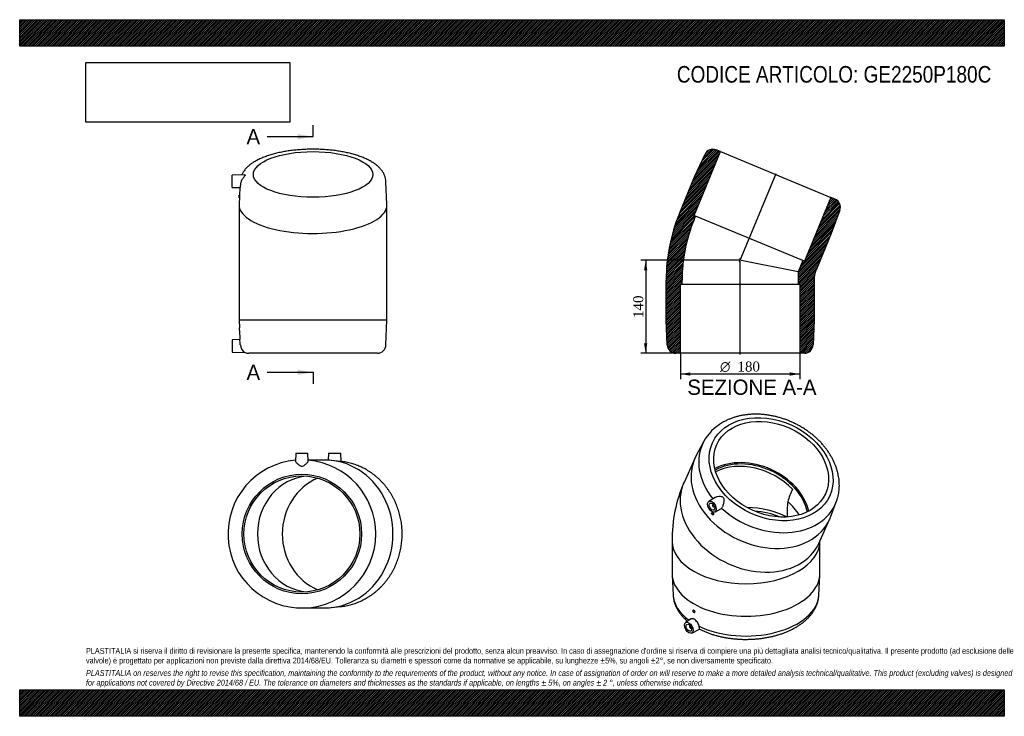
# Model space of a CAD drawing. Header units: millimetres. Extents: x 0 to 1485, y 0 to 1050.
import ezdxf
from ezdxf.enums import TextEntityAlignment as Align
from ezdxf.lldxf.tags import DXFTag

# ---------------------------------------------------------------- set-up
doc = ezdxf.new("R2010")
doc.units = ezdxf.units.MM
doc.header["$LTSCALE"] = 5
for name, color, linetype in [('Default', 7, 'Continuous'), ('DV4_Default', 7, 'Continuous'), ('GE2250P180C', 7, 'Continuous')]:
    doc.layers.add(name, color=color, linetype=linetype)
doc.styles.add('SEACAD_Solid_Edge_ANSI', font='seans.ttf')
doc.styles.add('SEACAD_Solid_Edge_ANSI1_Symbols', font='semeca1.ttf')
doc.styles.add('SEACAD_Times_New_Roman', font='times.ttf')
tags = doc.linetypes.add('CENTER2', pattern=[28.575, 19.05, -3.175, 3.175, -3.175]).pattern_tags.tags
tags[10:11] = [DXFTag(74, 4), DXFTag(75, 0), DXFTag(340, '0'), DXFTag(46, 0.0), DXFTag(50, 0.0), DXFTag(44, 0.0), DXFTag(45, 0.0)]
tags[8:9] = [DXFTag(74, 4), DXFTag(75, 0), DXFTag(340, '0'), DXFTag(46, 0.0), DXFTag(50, 0.0), DXFTag(44, 0.0), DXFTag(45, 0.0)]
tags[6:7] = [DXFTag(74, 4), DXFTag(75, 0), DXFTag(340, '0'), DXFTag(46, 0.0), DXFTag(50, 0.0), DXFTag(44, 0.0), DXFTag(45, 0.0)]
tags[4:5] = [DXFTag(74, 4), DXFTag(75, 0), DXFTag(340, '0'), DXFTag(46, 0.0), DXFTag(50, 0.0), DXFTag(44, 0.0), DXFTag(45, 0.0)]
doc.dimstyles.new('ANSImm', dxfattribs={"dimtxt": 15, "dimasz": 15, "dimexe": 7.5, "dimexo": 0, "dimgap": 3.75, "dimtad": 1, "dimdsep": 46, "dimtxsty": 'SEACAD_Times_New_Roman', "dimblk1": '_SE_FILLED', "dimblk2": '_SE_FILLED', "dimsah": 1, "dimcen": 7.5, "dimazin": 0, "dimtfac": 0.85, "dimtdec": 3, "dimtofl": 0, "dimtmove": 0, "dimatfit": 3, "dimfxl": 1, "dimarcsym": 0})
picture_1 = doc.add_image_def('image1.jpg', size_in_pixel=(4302, 1260))

# ---------------------------------------------------------------- blocks, each defined once
blk = doc.blocks.new('SE')
at = {"layer": 'GE2250P180C', "color": 7, "linetype": 'Continuous'}
for p, q in [((1031.4, 413.7), (1019.9, 391.9)), ((1018.2, 388.4), (1002, 352.6)), ((1048.7, 329.9), (1039.3, 323.9)), ((1045.8, 319.3), (1045.3, 319)), ((1047.3, 315.6), (1047.8, 315.9)), ((1048.6, 307.9), (1057.5, 312.6)), ((1222.9, 300.1), (1231.6, 323.1)), ((1044.2, 307.3), (1043.7, 307.1)), ((1045.7, 303.6), (1046.1, 303.8)), ((1205.1, 260.6), (1221.4, 296.5)), ((983.9, 264.2), (983.9, 215.2)), ((1206.9, 215.2), (1206.9, 264.2)), ((984, 213.4), (985.5, 182.7)), ((1205.4, 182.7), (1206.9, 213.4)), ((1015.9, 160.2), (1015.6, 160)), ((1017.6, 156.5), (1018, 156.7)), ((1012.7, 146.7), (1004.4, 141.5)), ((1010.9, 136.8), (1010.4, 136.6)), ((1012.4, 133.1), (1012.9, 133.4)), ((1013.7, 125.4), (1025.2, 131.5))]:
    blk.add_line(p, q, dxfattribs=at)
for centre, radius, start, end in [((1095.6, 379.3), 72.8, 119.3619, 151.8053), ((1197.6, 266.6), 213.7, 156.2859, 180.6568), ((1313, 275.9), 161.9, 155.76, 162.8698), ((1426.4, 300.1), 269.1, 174.9951, 179.9088)]:
    blk.add_arc(centre, radius, start, end, dxfattribs=at)
for centre, major_axis, ratio in [((1133.3, 372.4), (-88.4, 40), 0.754344), ((1133.3, 372.4), (82, -37.1), 0.754344), ((1044.1, 316), (-4.62, 8.01), 0.57735), ((1044.1, 316), (-2.92, 5.07), 0.57735), ((1044.7, 305.3), (1, -1.73), 0.57735), ((1016.6, 158.2), (-1, 1.73), 0.57735), ((1009.2, 133.5), (4.62, -8.01), 0.57735), ((1009.2, 133.5), (2.92, -5.07), 0.57735)]:
    blk.add_ellipse(centre, major_axis=major_axis, ratio=ratio, dxfattribs=at)
for centre, major_axis, ratio, start_param, end_param in [((1129.9, 364.9), (100.2, -45.3), 0.754344, 3.095237, 4.116581), ((1119.8, 342.5), (101.6, -46), 0.754344, 3.095613, 6.283185), ((1105.2, 310.2), (-82, 37.1), 0.754344, 3.66845, 5.756328), ((1105.2, 310.2), (-79.7, 36.1), 0.754344, 3.652729, 5.772049), ((1103.5, 306.6), (79.7, -36.1), 0.754344, 1.074737, 2.594116), ((1103.5, 306.6), (-101.6, 46), 0.754344, 0, 3.141593), ((1046.3, 317.3), (-1, 1.73), 0.57735, 0, 3.709895), ((1046.3, 317.3), (-1, 1.73), 0.57735, 5.714883, 6.283185), ((1129.9, 364.9), (100.2, -45.3), 0.754344, 4.303439, 6.325442), ((1095.4, 264.2), (87.5, 0), 0.57735, 0.799659, 1.552141), ((1095.4, 288.7), (-86.6, 18.7), 0.675461, 3.694737, 4.054939), ((1129.9, 364.9), (100.2, -45.3), 0.754344, 0.042257, 0.045979), ((1095.4, 259.3), (-87.5, 0), 0.57735, 4.09327, 4.564408), ((1119.8, 342.5), (101.6, -46), 0.754344, 0, 0.045979), ((1095.4, 264.2), (111.5, 0), 0.57735, 3.141587, 6.283163), ((1095.4, 215.2), (-111.5, 0), 0.57735, 0, 3.141593), ((1095.4, 184.5), (-110, 0), 0.57735, 0.028288, 0.676354), ((1095.4, 184.5), (-110, 0), 0.57735, 0.872507, 3.113305), ((1011.4, 134.8), (1, -1.73), 0.57735, 2.57329, 6.283185), ((1011.4, 134.8), (1, -1.73), 0.57735, 0, 0.568302)]:
    blk.add_ellipse(centre, major_axis=major_axis, ratio=ratio, start_param=start_param, end_param=end_param, dxfattribs=at)
for points, knots in [([(1231.5, 322.8), (1231.6, 323), (1232.2, 324.5), (1233.2, 327.7), (1234.4, 332), (1235.3, 336.4), (1235.9, 340.9), (1236.2, 345.4), (1236.2, 350), (1236, 354.6), (1235.4, 359.3), (1234.6, 364), (1233.5, 368.7), (1232.2, 373.4), (1230.5, 378), (1228.6, 382.6), (1226.4, 387.2), (1224, 391.7), (1221.2, 396.2), (1218.3, 400.5), (1215.1, 404.8), (1211.7, 408.9), (1208.1, 413), (1204.2, 416.9), (1200.2, 420.6), (1196, 424.2), (1191.6, 427.7), (1187, 431), (1182.3, 434.1), (1177.4, 437), (1172.4, 439.7), (1167.3, 442.2), (1162.2, 444.6), (1156.9, 446.7), (1151.5, 448.6), (1146.1, 450.2), (1140.7, 451.7), (1135.2, 452.9), (1129.7, 453.9), (1124.2, 454.6), (1118.7, 455.1), (1113.2, 455.4), (1107.8, 455.4), (1102.4, 455.1), (1097.1, 454.7), (1091.9, 453.9), (1086.7, 453), (1081.7, 451.8), (1076.8, 450.3), (1072.1, 448.6), (1067.5, 446.7), (1063.4, 444.7), (1061.1, 443.4), (1059.9, 442.8)], [0, 0, 0, 0, 0.00305, 0.022413, 0.041783, 0.061174, 0.080601, 0.100074, 0.119603, 0.139195, 0.158854, 0.178583, 0.198381, 0.218246, 0.238172, 0.258153, 0.278184, 0.298258, 0.318366, 0.338502, 0.358661, 0.378837, 0.399024, 0.41922, 0.439421, 0.459624, 0.479829, 0.500033, 0.520238, 0.540442, 0.560647, 0.580852, 0.601059, 0.621268, 0.64148, 0.661696, 0.681916, 0.70214, 0.72237, 0.742605, 0.762845, 0.783088, 0.803333, 0.823577, 0.843816, 0.864047, 0.884263, 0.904459, 0.924629, 0.944764, 0.964856, 0.984898, 1, 1, 1, 1]), ([(1048.7, 329.9), (1049.7, 330.5), (1050.9, 331), (1053.6, 331.6), (1055.1, 331.7), (1057.4, 331.6), (1058.1, 331.4), (1059.6, 331), (1060.3, 330.6), (1061.3, 329.5), (1061.6, 328.8), (1061.9, 327.4), (1062, 326.6), (1062, 324.4), (1061.8, 322.9), (1061.4, 320.6), (1061.2, 319.8), (1060.8, 318.3), (1060.6, 317.6), (1060.1, 316.2), (1059.9, 315.6), (1059.3, 314.5), (1059, 314), (1058.7, 313.6)], [0.1397834, 0.1397834, 0.1397834, 0.1397834, 0.25, 0.25, 0.375, 0.375, 0.4375, 0.4375, 0.5, 0.5, 0.5625, 0.5625, 0.625, 0.625, 0.75, 0.75, 0.8125, 0.8125, 0.875, 0.875, 0.9375, 0.9375, 1, 1, 1, 1]), ([(1044.6, 307.4), (1045, 307.4), (1045.4, 307.2), (1046.1, 306.4), (1046.3, 305.9), (1046.6, 305), (1046.6, 304.5), (1046.4, 304), (1046.2, 303.9), (1046.1, 303.8)], [0, 0, 0, 0, 0.125, 0.125, 0.25, 0.25, 0.375, 0.375, 0.4373939, 0.4373939, 0.4373939, 0.4373939]), ([(985.5, 182.8), (985.5, 182.2), (985.6, 180.6), (986, 177.6), (986.7, 174.1), (987.7, 170.5), (989, 167), (990.6, 163.6), (992.4, 160.2), (994.6, 156.8), (997, 153.6), (999.7, 150.4), (1002.6, 147.3), (1005.2, 144.9), (1006.8, 143.6), (1007.2, 143.2)], [0, 0, 0, 0, 0.0286025, 0.0967162, 0.1649462, 0.2334831, 0.3024994, 0.3721408, 0.4425175, 0.5136971, 0.5856999, 0.6584991, 0.7320254, 0.8061775, 0.8345743, 0.8345743, 0.8345743, 0.8345743]), ([(1025.1, 131.5), (1025.3, 131.4), (1026.8, 130.6), (1030, 129.1), (1034.7, 127.1), (1039.5, 125.2), (1044.5, 123.5), (1049.7, 122), (1054.9, 120.6), (1060.2, 119.4), (1065.6, 118.4), (1071.1, 117.6), (1076.7, 116.9), (1082.3, 116.4), (1087.9, 116.1), (1093.6, 115.9), (1099.2, 116), (1104.9, 116.2), (1110.5, 116.6), (1116.1, 117.1), (1121.6, 117.8), (1127.1, 118.8), (1132.5, 119.8), (1137.8, 121.1), (1142.9, 122.5), (1148, 124.1), (1153, 125.8), (1157.8, 127.8), (1162.4, 129.8), (1166.9, 132.1), (1171.2, 134.4), (1175.3, 137), (1179.2, 139.7), (1182.9, 142.5), (1186.3, 145.5), (1189.5, 148.6), (1192.4, 151.8), (1195, 155.1), (1197.4, 158.5), (1199.4, 161.9), (1201.2, 165.5), (1202.7, 169.1), (1203.8, 172.7), (1204.7, 176.3), (1205.2, 179.7), (1205.3, 181.7), (1205.4, 182.7)], [0, 0, 0, 0, 0.001936, 0.02563, 0.049306, 0.072957, 0.096578, 0.120166, 0.143723, 0.167249, 0.190748, 0.214223, 0.237677, 0.261116, 0.284544, 0.307965, 0.331384, 0.354805, 0.378232, 0.401671, 0.425124, 0.448598, 0.472097, 0.495625, 0.519187, 0.542786, 0.566425, 0.590106, 0.61383, 0.637592, 0.66139, 0.685212, 0.709042, 0.732852, 0.756612, 0.780284, 0.803827, 0.827196, 0.850349, 0.873251, 0.895881, 0.918234, 0.94032, 0.962165, 0.983812, 1, 1, 1, 1]), ([(1018, 156.7), (1018.3, 156.9), (1018.4, 157.2), (1018.4, 158.1), (1018.2, 158.6), (1017.7, 159.4), (1017.3, 159.8), (1016.6, 160.3), (1016.2, 160.3), (1015.9, 160.2), (1015.9, 160.2), (1015.9, 160.2)], [0.2502931, 0.2502931, 0.2502931, 0.2502931, 0.375, 0.375, 0.5, 0.5, 0.625, 0.625, 0.75, 0.75, 0.7503143, 0.7503143, 0.7503143, 0.7503143]), ([(1024.7, 135.9), (1024.4, 137.8), (1023.4, 140), (1021.4, 142.7), (1020.6, 143.6), (1019.1, 145.1), (1018.2, 145.7), (1015.8, 147.1), (1014.3, 147.4), (1013, 146.9), (1012.8, 146.8), (1012.7, 146.7)], [0, 0, 0, 0, 0.25, 0.25, 0.375, 0.375, 0.5, 0.5, 0.75, 0.75, 0.7858963, 0.7858963, 0.7858963, 0.7858963]), ([(1025.2, 131.5), (1025.2, 131.5), (1025.2, 131.5), (1025.2, 131.6), (1025.2, 131.7), (1025.2, 132.1), (1025.2, 132.4), (1025.1, 133.1), (1025.1, 133.6), (1024.9, 134.6), (1024.8, 135.2), (1024.7, 135.9)], [0.7291201, 0.7291201, 0.7291201, 0.7291201, 0.75, 0.75, 0.8125, 0.8125, 0.875, 0.875, 0.9375, 0.9375, 1, 1, 1, 1])]:
    blk.add_open_spline(points, degree=3, knots=knots, dxfattribs=at)
for points in [[(1058.7, 313.6), (1058.4, 313.2), (1057.9, 312.8), (1057.5, 312.6)], [(1044.2, 307.3), (1044.3, 307.4), (1044.4, 307.4), (1044.6, 307.4)], [(1206.9, 264.2), (1206.9, 264.3), (1206.9, 264.5), (1206.9, 264.6)]]:
    blk.add_open_spline(points, degree=3, dxfattribs=at)
blk = doc.blocks.new('SE1')
at = {"layer": 'GE2250P180C', "color": 7, "linetype": 'Continuous'}
for p, q in [((416.3, 396.8), (415.9, 384.3)), ((416.3, 396.8), (434.8, 396.8)), ((435.3, 384.3), (434.8, 396.8)), ((437.1, 386.3), (435.2, 386.3)), ((460, 386.3), (437.1, 386.3)), ((467.4, 386.3), (463.4, 386.3)), ((463.4, 386.3), (463.4, 386.3)), ((465.7, 396.8), (465.3, 386.3)), ((465.7, 396.8), (484.2, 396.8)), ((467.4, 386.1), (467.4, 386.3)), ((484.6, 384.3), (484.2, 396.8)), ((484.2, 384.3), (470, 385.8)), ((470, 163.9), (484.2, 165.4)), ((425.6, 163.3), (437.1, 163.3)), ((437.1, 163.3), (460, 163.3))]:
    blk.add_line(p, q, dxfattribs=at)
for radius in [90, 87.5]:
    blk.add_circle((425.6, 274.8), radius, dxfattribs=at)
for start, end in [(94.9553, 0), (0, 85.0447)]:
    blk.add_arc((425.6, 274.8), 111.5, start, end, dxfattribs=at)
for centre, major_axis, start_param, end_param in [((460, 274.8), (0, -111.5), 0, 3.141593), ((439.4, 274.8), (0, -87.5), 3.223523, 6.201255), ((479.2, 274.8), (0, 90), 0.363103, 2.77849)]:
    blk.add_ellipse(centre, major_axis=major_axis, ratio=0.92388, start_param=start_param, end_param=end_param, dxfattribs=at)
for points, knots in [([(415.9, 384.3), (415.9, 384.1), (416.1, 383.8), (416.8, 382.9), (417.5, 382.2), (419.3, 380.5), (420.3, 379.6), (422, 378.3), (422.7, 377.9), (424.1, 377.2), (424.8, 377), (426.4, 377), (427.2, 377.2), (428.5, 377.9), (429.2, 378.3), (430.9, 379.6), (431.9, 380.5), (433.2, 381.8), (433.6, 382.1), (434.3, 382.9), (434.6, 383.2), (435, 383.7), (435.2, 384), (435.3, 384.2), (435.3, 384.2), (435.3, 384.3)], [0.039728, 0.039728, 0.039728, 0.039728, 0.125, 0.125, 0.25, 0.25, 0.375, 0.375, 0.4375, 0.4375, 0.5, 0.5, 0.5625, 0.5625, 0.625, 0.625, 0.75, 0.75, 0.8125, 0.8125, 0.875, 0.875, 0.9375, 0.9375, 0.9600541, 0.9600541, 0.9600541, 0.9600541]), ([(483.6, 165.3), (483.9, 165.3), (485.4, 165.5), (488.4, 165.9), (492.3, 166.5), (496.3, 167.4), (500.2, 168.4), (504, 169.6), (507.8, 170.9), (511.6, 172.4), (515.3, 174), (519, 175.8), (522.6, 177.8), (526.1, 179.9), (529.5, 182.1), (532.9, 184.5), (536.1, 187.1), (539.3, 189.7), (542.3, 192.5), (545.3, 195.5), (548.1, 198.5), (550.9, 201.7), (553.5, 205), (556, 208.3), (558.3, 211.8), (560.6, 215.4), (562.7, 219.1), (564.7, 222.9), (566.5, 226.7), (568.2, 230.6), (569.7, 234.6), (571.1, 238.7), (572.4, 242.8), (573.5, 246.9), (574.4, 251.1), (575.2, 255.4), (575.9, 259.6), (576.3, 263.9), (576.7, 268.2), (576.8, 272.5), (576.8, 276.9), (576.7, 281.2), (576.4, 285.5), (575.9, 289.8), (575.3, 294.1), (574.5, 298.3), (573.5, 302.5), (572.5, 306.7), (571.2, 310.8), (569.8, 314.8), (568.3, 318.8), (566.6, 322.8), (564.8, 326.6), (562.8, 330.4), (560.7, 334.1), (558.5, 337.7), (556.1, 341.2), (553.6, 344.6), (551, 347.9), (548.3, 351), (545.4, 354.1), (542.5, 357), (539.4, 359.8), (536.2, 362.5), (533, 365.1), (529.6, 367.5), (526.2, 369.7), (522.7, 371.8), (519.1, 373.8), (515.4, 375.6), (511.7, 377.3), (508, 378.8), (504.1, 380.1), (500.3, 381.3), (496.3, 382.3), (492.4, 383.1), (488.5, 383.8), (485.6, 384.2), (484.3, 384.3), (484.2, 384.3)], [0, 0, 0, 0, 0.002451, 0.015648, 0.028846, 0.042046, 0.055249, 0.068456, 0.081667, 0.094882, 0.108102, 0.121328, 0.13456, 0.147798, 0.161042, 0.174293, 0.187551, 0.200815, 0.214086, 0.227364, 0.240648, 0.253938, 0.267235, 0.280538, 0.293846, 0.307159, 0.320478, 0.333801, 0.347129, 0.36046, 0.373796, 0.387135, 0.400477, 0.413822, 0.427169, 0.440519, 0.45387, 0.467224, 0.480578, 0.493934, 0.507291, 0.520648, 0.534005, 0.547363, 0.560719, 0.574076, 0.587431, 0.600785, 0.614138, 0.627489, 0.640837, 0.654183, 0.667527, 0.680867, 0.694203, 0.707536, 0.720864, 0.734187, 0.747506, 0.760819, 0.774126, 0.787428, 0.800723, 0.814012, 0.827294, 0.840569, 0.853837, 0.867098, 0.880352, 0.893599, 0.90684, 0.920074, 0.933302, 0.946524, 0.959741, 0.972953, 0.986161, 0.999365, 1, 1, 1, 1])]:
    blk.add_open_spline(points, degree=3, knots=knots, dxfattribs=at)
blk = doc.blocks.new('SE2')
at = {"layer": 'GE2250P180C', "color": 7, "linetype": 'Continuous'}
for p, q in [((338.7, 816.4), (320.4, 815.8)), ((320.4, 797.3), (320.4, 815.8)), ((553.9, 771.2), (552.4, 805.8)), ((320.4, 797.3), (332.2, 796.9)), ((332, 796.9), (331.5, 784.8)), ((330.9, 781.4), (330.9, 785.4)), ((331.5, 785.4), (330.9, 785.4)), ((331.4, 783.4), (330.9, 771.2)), ((330.9, 781.4), (331.4, 781.4)), ((330.9, 770.5), (330.9, 715)), ((553.9, 715), (553.9, 770.5)), ((330.9, 715), (330.9, 657.3)), ((553.9, 657.3), (553.9, 715)), ((330.9, 657.3), (330.9, 597.3)), ((553.9, 597.3), (553.9, 657.3)), ((553.9, 597.3), (330.9, 597.3)), ((330.9, 597.3), (331.4, 585.3)), ((552.4, 559.8), (553.9, 597.3)), ((330.9, 585.3), (330.9, 581.3)), ((331.4, 585.3), (330.9, 585.3)), ((330.9, 581.3), (331.5, 581.3)), ((331.5, 581.4), (332.1, 568)), ((332.1, 568), (320.4, 567.6)), ((320.4, 567.6), (320.4, 549.1)), ((320.4, 549.1), (340.2, 548.4)), ((539.4, 547.3), (345.4, 547.3))]:
    blk.add_line(p, q, dxfattribs=at)
for centre, radius, start, end in [((220.4, 578.9), 111.2, 1.2593, 3.3219), ((220.9, 553.8), 112, 3.0999, 7.2998), ((345.9, 560.2), 13.1, 181.7585, 244.3833), ((539.4, 560.3), 13, 270, 357.7094), ((345.4, 560.3), 13, 246.5409, 270)]:
    blk.add_arc(centre, radius, start, end, dxfattribs=at)
blk.add_ellipse((442.4, 816.7), major_axis=(90, 0), ratio=0.382683, dxfattribs=at)
for start_param, end_param in [(3.125023, 6.283185), (0, 0.016569)]:
    blk.add_ellipse((442.4, 770.5), major_axis=(111.5, 0), ratio=0.382683, start_param=start_param, end_param=end_param, dxfattribs=at)
for points, knots in [([(442.4, 854.8), (441.6, 854.8), (439.6, 854.8), (435.9, 854.7), (431.7, 854.6), (427.5, 854.4), (423.3, 854.1), (419.2, 853.8), (415, 853.4), (410.9, 852.9), (406.9, 852.4), (402.9, 851.8), (399, 851.1), (395.1, 850.4), (391.3, 849.6), (387.5, 848.7), (383.9, 847.8), (380.3, 846.8), (376.8, 845.7), (373.4, 844.6), (370, 843.4), (366.8, 842.2), (363.7, 840.8), (360.7, 839.4), (357.8, 838), (355, 836.4), (352.3, 834.8), (349.7, 833.1), (347.3, 831.3), (345.1, 829.5), (343, 827.5), (341.1, 825.5), (339.3, 823.5), (337.8, 821.4), (336.5, 819.3), (335.5, 817.6), (335.1, 816.6), (334.9, 816.3)], [0, 0, 0, 0, 0.0143757, 0.0415922, 0.0688137, 0.0960437, 0.1232867, 0.1505478, 0.177832, 0.2051447, 0.2324914, 0.2598784, 0.2873121, 0.3147997, 0.3423487, 0.3699675, 0.3976651, 0.4254513, 0.4533366, 0.481332, 0.5094489, 0.5376981, 0.5660898, 0.594631, 0.6233237, 0.6521612, 0.6811223, 0.7101649, 0.7391934, 0.7680808, 0.7966746, 0.8248056, 0.8523152, 0.8790852, 0.9050567, 0.9302325, 0.9403213, 0.9403213, 0.9403213, 0.9403213]), ([(552.4, 805.8), (552.4, 806.1), (552.3, 807.1), (552.1, 808.8), (551.7, 810.9), (551.2, 813), (550.4, 815), (549.5, 817), (548.5, 819), (547.3, 821), (545.9, 823), (544.3, 824.9), (542.6, 826.7), (540.7, 828.6), (538.6, 830.4), (536.3, 832.2), (533.9, 833.9), (531.3, 835.5), (528.6, 837.1), (525.8, 838.6), (522.8, 840.1), (519.7, 841.4), (516.5, 842.7), (513.3, 844), (509.9, 845.1), (506.4, 846.2), (502.8, 847.3), (499.2, 848.2), (495.5, 849.1), (491.7, 850), (487.8, 850.7), (483.9, 851.4), (480, 852.1), (475.9, 852.6), (471.9, 853.1), (467.8, 853.6), (463.6, 853.9), (459.4, 854.3), (455.2, 854.5), (451, 854.7), (446.7, 854.8), (444, 854.8), (442.4, 854.8)], [0, 0, 0, 0, 0.007955, 0.028978, 0.050051, 0.071278, 0.092762, 0.114607, 0.136911, 0.159766, 0.18325, 0.207418, 0.23229, 0.257844, 0.284011, 0.310678, 0.33771, 0.364967, 0.392327, 0.419677, 0.446954, 0.474123, 0.50117, 0.528089, 0.554882, 0.581557, 0.608122, 0.634587, 0.660961, 0.687253, 0.713474, 0.739629, 0.765729, 0.79178, 0.817788, 0.843759, 0.869701, 0.895616, 0.921512, 0.947392, 0.973262, 1, 1, 1, 1]), ([(338.7, 816.4), (339.1, 816.4), (339.4, 816.4), (340, 816.2), (340.3, 816), (340.3, 815.4), (340, 815), (339.3, 814.2), (338.9, 813.7), (337.6, 812.2), (336.7, 811.1), (335.5, 809.2), (335.1, 808.6), (334.4, 807.2), (334.1, 806.5), (333.5, 805), (333.3, 804.3), (333, 802.9), (332.9, 802.2), (332.8, 801.5)], [0.386415, 0.386415, 0.386415, 0.386415, 0.4375, 0.4375, 0.5, 0.5, 0.5625, 0.5625, 0.625, 0.625, 0.75, 0.75, 0.8125, 0.8125, 0.875, 0.875, 0.9375, 0.9375, 1, 1, 1, 1]), ([(332.8, 801.5), (332.7, 799.5), (332.5, 798), (332.3, 797), (332.2, 796.9), (332.2, 796.9)], [0, 0, 0, 0, 0.25, 0.25, 0.3617824, 0.3617824, 0.3617824, 0.3617824]), ([(331.5, 785.4), (331.5, 785.4), (331.5, 785.4), (331.5, 785.1), (331.5, 784.7), (331.5, 783.7), (331.5, 783.1), (331.5, 782.2), (331.4, 781.8), (331.4, 781.5), (331.4, 781.4), (331.4, 781.4)], [0.0623341, 0.0623341, 0.0623341, 0.0623341, 0.125, 0.125, 0.25, 0.25, 0.375, 0.375, 0.5, 0.5, 0.5627345, 0.5627345, 0.5627345, 0.5627345])]:
    blk.add_open_spline(points, degree=3, knots=knots, dxfattribs=at)
blk = doc.blocks.new('SE4')
at = {"color": 7, "linetype": 'Continuous', "style": 'SEACAD_Solid_Edge_ANSI'}
blk.add_text('A', height=23, dxfattribs=at).set_placement((342.1, 885.2), align=Align.TOP_LEFT)
blk = doc.blocks.new('SE5')
at = {"color": 7, "linetype": 'Continuous', "style": 'SEACAD_Solid_Edge_ANSI'}
blk.add_text('A', height=23, dxfattribs=at).set_placement((342.1, 530), align=Align.TOP_LEFT)
blk = doc.blocks.new('SEANNOT_GROUP')
at = {"linetype": 'Continuous'}
blk.add_hatch(color=7, dxfattribs=at).paths.add_polyline_path([(419.4, 869.9), (442.4, 873.7), (419.4, 877.5)])
at = {"color": 7, "linetype": 'Continuous'}
blk.add_lwpolyline([(373.4, 873.7), (442.4, 873.7)], dxfattribs=at)
blk = doc.blocks.new('SEANNOT_GROUP1')
at = {"linetype": 'Continuous'}
blk.add_hatch(color=7, dxfattribs=at).paths.add_polyline_path([(419.4, 514.6), (442.4, 518.5), (419.4, 522.3)])
at = {"color": 7, "linetype": 'Continuous'}
blk.add_lwpolyline([(373.4, 518.5), (442.4, 518.5)], dxfattribs=at)
blk = doc.blocks.new('SE3')
at = {"layer": 'Default', "color": 7, "linetype": 'CENTER2'}
for p, q in [((442.4, 873.7), (442.4, 890.9)), ((442.4, 518.5), (442.4, 501.2))]:
    blk.add_line(p, q, dxfattribs=at)
at = {"layer": 'Default', "color": 7, "linetype": 'CENTER2', "const_width": 0.0001}
blk.add_lwpolyline([(442.4, 873.7), (442.4, 518.5)], dxfattribs=at)
at = {"layer": 'Default'}
for name in ['SE4', 'SEANNOT_GROUP', 'SE5', 'SEANNOT_GROUP1']:
    blk.add_blockref(name, (0, 0), dxfattribs=at)
blk = doc.blocks.new('SE6')
at = {"layer": 'GE2250P180C', "linetype": 'Continuous'}
h = blk.add_hatch(dxfattribs=at)
h.set_pattern_fill('LINE', scale=0.629921, angle=45, style=0)
edge = h.paths.add_edge_path()
edge.add_line((996.5, 547.3), (996.5, 651.3))
edge.add_line((996.5, 651.3), (999, 651.3))
edge.add_line((999, 651.3), (999, 657.3))
edge.add_arc((1237.3, 657.3), 238.3, 157.5, 180, ccw=False)
edge.add_line((1017.1, 748.5), (1019.4, 754.1))
edge.add_line((1019.4, 754.1), (1017.1, 755))
edge.add_line((1017.1, 755), (1056.9, 851.1))
edge.add_line((1056.9, 851.1), (1050.4, 853.8))
edge.add_arc((1045.4, 841.8), 13, 67.5, 155.2094)
edge.add_line((1033.6, 847.2), (1017.9, 813.1))
edge.add_line((1017.9, 813.1), (994.9, 757.7))
edge.add_arc((1237.3, 657.3), 262.3, 157.5, 180)
edge.add_line((975, 657.3), (975, 597.3))
edge.add_line((975, 597.3), (976.5, 559.8))
edge.add_arc((989.5, 560.3), 13, 182.2906, 270)
edge.add_line((989.5, 547.3), (996.5, 547.3))
h = blk.add_hatch(dxfattribs=at)
h.set_pattern_fill('LINE', scale=0.629921, angle=45, style=0)
edge = h.paths.add_edge_path()
edge.add_line((1176.5, 651.3), (1176.5, 547.3))
edge.add_line((1176.5, 547.3), (1183.5, 547.3))
edge.add_arc((1183.5, 560.3), 13, 270, 357.7094)
edge.add_line((1196.5, 559.8), (1198, 597.3))
edge.add_line((1198, 597.3), (1198, 657.3))
edge.add_arc((1237.3, 657.3), 39.3, 157.5, 180, ccw=False)
edge.add_line((1201, 672.4), (1223.9, 727.8))
edge.add_line((1223.9, 727.8), (1236.9, 763))
edge.add_arc((1224.7, 767.5), 13, 339.7906, 427.5)
edge.add_line((1229.7, 779.6), (1223.2, 782.2))
edge.add_line((1223.2, 782.2), (1183.4, 686.1))
edge.add_line((1183.4, 686.1), (1181.1, 687.1))
edge.add_line((1181.1, 687.1), (1174, 669.9))
edge.add_line((1174, 669.9), (1174, 651.3))
edge.add_line((1174, 651.3), (1176.5, 651.3))
at = {"layer": 'DV4_Default', "color": 7, "linetype": 'CENTER2'}
for p, q in [((1085.6, 685.1), (1140.7, 818.3)), ((1086.5, 545.6), (1086.5, 690.6))]:
    blk.add_line(p, q, dxfattribs=at)
at = {"layer": 'GE2250P180C', "color": 7, "linetype": 'Continuous'}
for p, q in [((1017.1, 755), (1056.9, 851.1)), ((1017.9, 813.1), (1033.6, 847.2)), ((1056.9, 851.1), (1050.4, 853.8)), ((1056.9, 851.1), (1223.2, 782.2)), ((994.9, 757.7), (1017.9, 813.1)), ((1223.2, 782.2), (1183.4, 686.1)), ((1229.7, 779.6), (1223.2, 782.2)), ((1236.9, 763), (1223.9, 727.8)), ((1019.4, 754.1), (1017.1, 755)), ((1017.1, 748.5), (1019.4, 754.1)), ((1181.1, 687.1), (1019.4, 754.1)), ((1223.9, 727.8), (1201, 672.4)), ((1174, 669.9), (1087.9, 687)), ((1181.1, 687.1), (1174, 669.9)), ((1183.4, 686.1), (1181.1, 687.1)), ((1174, 669.9), (1174, 651.3)), ((975, 597.3), (975, 657.3)), ((999, 651.3), (999, 657.3)), ((1198, 657.3), (1198, 597.3)), ((996.5, 547.3), (996.5, 651.3)), ((996.5, 651.3), (999, 651.3)), ((999, 651.3), (1174, 651.3)), ((1174, 651.3), (1176.5, 651.3)), ((1176.5, 651.3), (1176.5, 547.3)), ((976.5, 559.8), (975, 597.3)), ((1198, 597.3), (1196.5, 559.8)), ((996.5, 547.3), (989.5, 547.3)), ((1176.5, 547.3), (996.5, 547.3)), ((1183.5, 547.3), (1176.5, 547.3))]:
    blk.add_line(p, q, dxfattribs=at)
for centre, radius, start, end in [((1045.4, 841.8), 13, 67.5, 155.2094), ((1224.7, 767.5), 13, 339.7906, 67.5), ((1237.3, 657.3), 262.3, 157.5, 180), ((1237.3, 657.3), 238.3, 157.5, 180), ((1237.3, 657.3), 39.3, 157.5, 180), ((989.5, 560.3), 13, 182.2906, 270), ((1183.5, 560.3), 13, 270, 357.7094)]:
    blk.add_arc(centre, radius, start, end, dxfattribs=at)
blk = doc.blocks.new('GDimGGroup')
at = {"layer": 'Default', "linetype": 'Continuous'}
for points in [[(1011.5, 513.4), (1011.5, 518.4), (996.5, 515.9)], [(1161.5, 513.4), (1176.5, 515.9), (1161.5, 518.4)]]:
    blk.add_hatch(color=7, dxfattribs=at).paths.add_polyline_path(points)
at = {"layer": 'Default', "color": 7, "linetype": 'Continuous'}
for p, q in [((996.5, 547.3), (996.5, 508.4)), ((1176.5, 547.3), (1176.5, 508.4)), ((1176.5, 515.9), (996.5, 515.9))]:
    blk.add_line(p, q, dxfattribs=at)
for s, style, p in [('O', 'SEACAD_Solid_Edge_ANSI1_Symbols', (1056.3, 534.7)), ('180', 'SEACAD_Times_New_Roman', (1082.5, 534.7))]:
    blk.add_text(s, height=15, dxfattribs=dict(at, style=style)).set_placement(p, align=Align.TOP_LEFT)
blk = doc.blocks.new('DMBLK9')
at = {"layer": 'Default', "linetype": 'Continuous'}
for points in [[(941.6, 672.3), (946.6, 672.3), (944.1, 687.3)], [(941.6, 562.3), (944.1, 547.3), (946.6, 562.3)]]:
    blk.add_hatch(color=7, dxfattribs=at).paths.add_polyline_path(points)
at = {"layer": 'Default', "color": 7, "linetype": 'Continuous'}
for p, q in [((1086.5, 687.3), (936.6, 687.3)), ((944.1, 687.3), (944.1, 547.3)), ((996.5, 547.3), (936.6, 547.3))]:
    blk.add_line(p, q, dxfattribs=at)
at = {"layer": 'Default', "color": 7, "linetype": 'Continuous', "style": 'SEACAD_Times_New_Roman'}
blk.add_text('140', height=15, rotation=90, dxfattribs=at).set_placement((925.4, 600.3), align=Align.TOP_LEFT)
blk = doc.blocks.new('_SE_FILLED')
at = {"color": 0}
blk.add_line((0, 0), (-1, 0), dxfattribs=at)
blk.add_solid([(0, 0), (-1, -0.1665), (-1, 0.1665), (0, 0)], dxfattribs=at)

msp = doc.modelspace()

# ---------------------------------------------------------------- hatches: boundary and pattern name
at = {"layer": 'Default', "linetype": 'Continuous'}
h = msp.add_hatch(dxfattribs=at)
h.set_pattern_fill('LINE', scale=0.629921, angle=45, style=0)
h.paths.add_polyline_path([(1485, 1010), (1485, 1050), (0, 1050), (0, 1010)])
for points in [[(1485, 1010), (1485, 1050), (0, 1050), (0, 1010)], [(1485, 0), (1485, 40), (0, 40), (0, 0)]]:
    msp.add_hatch(color=7, dxfattribs=at).paths.add_polyline_path(points)
h = msp.add_hatch(dxfattribs=at)
h.set_pattern_fill('LINE', scale=0.629921, angle=45, style=0)
h.paths.add_polyline_path([(1485, 0), (1485, 40), (0, 40), (0, 0)])

# ---------------------------------------------------------------- linework, layer by layer
at = {"layer": 'Default', "color": 7, "linetype": 'Continuous'}
for p, q in [((0, 1050), (1485, 1050)), ((0, 1010), (0, 1050)), ((1485, 1050), (1485, 1010)), ((1485, 1010), (0, 1010)), ((0, 40), (1485, 40)), ((0, 0), (0, 40)), ((1485, 40), (1485, 0)), ((1485, 0), (0, 0))]:
    msp.add_line(p, q, dxfattribs=at)

# ---------------------------------------------------------------- block references
at = {"layer": 'Default'}
for name in ['SE3', 'SE2', 'SE6', 'GDimGGroup', 'SE', 'SE1']:
    msp.add_blockref(name, (0, 0), dxfattribs=at)

# ---------------------------------------------------------------- texts
at = {"layer": 'Default', "color": 7, "linetype": 'Continuous', "style": 'SEACAD_Solid_Edge_ANSI'}
msp.add_text('SEZIONE A-A', height=23, dxfattribs=at).set_placement((1006.888, 507.534), align=Align.TOP_LEFT)
at = {"layer": 'Default', "attachment_point": 1}
for s, insert, char_height, width in [('{\\fArial Narrow|b0||i0||c0|p34;\\C7;\\H25.;\\W1.;CODICE ARTICOLO: GE2250P180C}', (991.148, 980.168), 25, 473.2166), ("{\\fArial Narrow|b0||i0||c0|p34;\\C7;\\H8.75;\\W1.;PLASTITALIA si riserva il diritto di revisionare la presente specifica, mantenendo la conformità alle prescrizioni del prodotto, senza alcun preavviso. In caso di assegnazione d'ordine si riserva di compiere una più dettagliata analisi tecnico/qualitativa. Il presente prodotto (ad esclusione delle \\P}{\\fArial Narrow|b0||i0||c0|p34;\\C7;\\H8.75;\\W1.;valvole) è progettato per applicazioni non previste dalla direttiva 2014/68/EU. Tolleranza su diametri e spessori come da normative se applicabile, su lunghezze ±5%, su angoli ±2°, se non diversamente specificato.\\P}{\\fArial Narrow|b0||i0||c0|p34;\\C7;\\H2.5;\\W1.;   \\P}{\\fArial Narrow|b0||i1||c0|p34;\\C7;\\H8.75;\\W1.;PLASTITALIA on reserves the right to revise this specification, maintaining the conformity to the requirements of the product, without any notice. In case of assignation of order on will reserve to make a more detailed analysis technical/qualitative. This product (excluding valves) is designed \\P}{\\fArial Narrow|b0||i1||c0|p34;\\C7;\\H8.75;\\W1.;for applications not covered by Directive 2014/68 / EU. The tolerance on diameters and thicknesses as the standards if applicable, on lengths ± 5%, on angles ± 2 °, unless otherwise indicated.\\P}", (100, 103.012), 8.75, 1285)]:
    msp.add_mtext(s, dxfattribs=dict(at, insert=insert, char_height=char_height, width=width))

# ---------------------------------------------------------------- dimensions: what is measured, and where the dimension line sits
at = {"layer": 'Default', "color": 7, "linetype": 'Continuous'}
dim = msp.add_linear_dim(base=(944.116, 547.332), p1=(1086.462, 687.332), p2=(996.462, 547.332), angle=90, text='\\A1;<>', dimstyle='ANSImm', dxfattribs=at)
dim.commit()
dim.dimension.update_dxf_attribs({"geometry": 'DMBLK9', "text_midpoint": (944.116, 617.332), "dimtype": 160})

# ---------------------------------------------------------------- pictures from other files: only their frames are drawn
image = msp.add_image(picture_1, insert=(100, 895.516), size_in_units=(307.286, 90))
image.dxf.flags = 7

doc.saveas('drawing.dxf')
